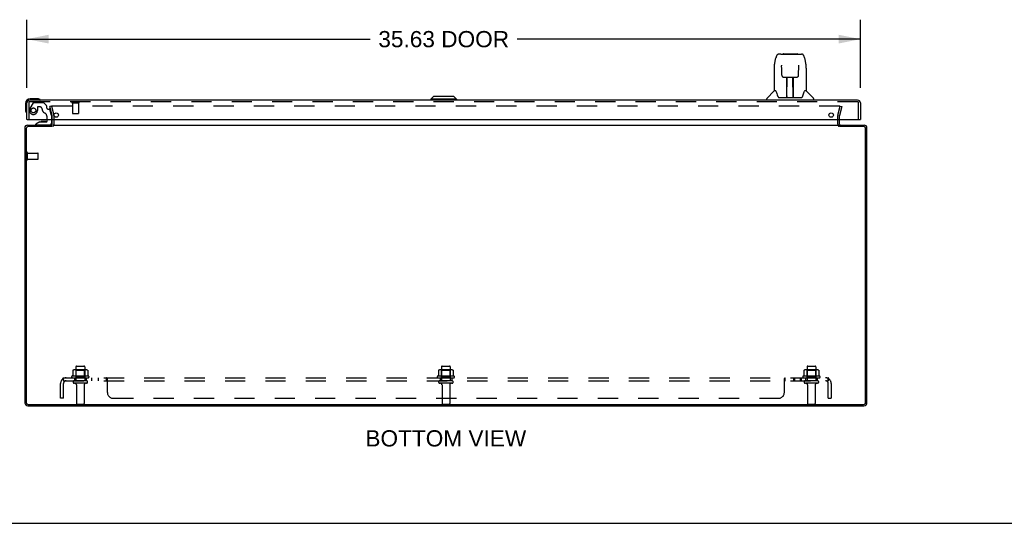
# Model space of a CAD drawing. Header units: inches. Extents: x 0 to 157, y 0 to 102.
# Tile 2 of 9: x 36 to 78, y 0 to 22. Entities that reach past the tile are written whole.
import ezdxf

# ---------------------------------------------------------------- set-up
doc = ezdxf.new("R2010")
doc.units = ezdxf.units.IN
doc.header["$LTSCALE"] = 8.630769
doc.header["$MEASUREMENT"] = 0
doc.linetypes.add('HIDDEN', pattern=[0.2, 0.1, -0.1])
doc.layers.get('0').update_dxf_attribs({"linetype": 'CONTINUOUS'})
for name, color, linetype in [('DEFAULT_2', 8, 'HIDDEN'), ('DIMENSIONS', 7, 'CONTINUOUS'), ('DOOR_ASSEMBLY', 7, 'CONTINUOUS'), ('SUBPANEL', 7, 'CONTINUOUS')]:
    doc.layers.add(name, color=color, linetype=linetype)
doc.styles.get("Standard").update_dxf_attribs({"font": 'arial.ttf'})
doc.dimstyles.new('DIMSTYLE_1', dxfattribs={"dimtxt": 0.692308, "dimasz": 0.923077, "dimexe": 0.09, "dimexo": 0.07, "dimgap": 0.0375, "dimtad": 0, "dimtih": 1, "dimtoh": 1, "dimzin": 4, "dimdsep": 46, "dimtxsty": 'Standard', "dimblk": '_FILLED', "dimblk1": '_FILLED', "dimblk2": '_FILLED', "dimcen": 0.09, "dimadec": 3, "dimazin": 1, "dimtfac": 1, "dimtdec": 3, "dimtofl": 0, "dimtmove": 0, "dimatfit": 3, "dimldrblk": '_FILLED', "dimfxl": 0, "dimtolj": 1, "dimtzin": 4, "dimarcsym": 0})

# ---------------------------------------------------------------- blocks, each defined once
blk = doc.blocks.new('_FILLED')
at = {"color": 0, "linetype": 'ByBlock'}
blk.add_solid([(0, 0), (-1, 0.2), (-1, -0.2)], dxfattribs=at)
blk = doc.blocks.new('*D5')
at = {"layer": 'DIMENSIONS', "color": 2, "linetype": 'Continuous'}
for p, q in [((36.685, 18.615), (36.685, 21.525)), ((72.31, 18.615), (72.31, 21.525)), ((36.685, 20.694), (51.359, 20.694)), ((72.31, 20.694), (57.636, 20.694))]:
    blk.add_line(p, q, dxfattribs=at)
at = {"layer": 'DIMENSIONS', "color": 2, "linetype": 'Continuous', "xscale": 0.9230769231, "yscale": 0.9230769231, "zscale": 0.9230769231, "rotation": 180}
blk.add_blockref('_FILLED', (36.685, 20.694), dxfattribs=at)
at = {"layer": 'DIMENSIONS', "color": 2, "linetype": 'Continuous', "xscale": 0.9230769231, "yscale": 0.9230769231, "zscale": 0.9230769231}
blk.add_blockref('_FILLED', (72.31, 20.694), dxfattribs=at)
at = {"layer": 'DIMENSIONS', "color": 2, "linetype": 'Continuous', "insert": (54.498, 21.04), "char_height": 0.6923, "width": 5.58479, "attachment_point": 2, "line_spacing_factor": 0.9}
blk.add_mtext('35.63 DOOR', dxfattribs=at)

msp = doc.modelspace()

# ---------------------------------------------------------------- linework, layer by layer
at = {"color": 3, "linetype": 'Continuous'}
for p, q in [((37.766, 17.06), (37.766, 17.261)), ((71.416, 17.06), (71.416, 17.261)), ((36.591, 16.901), (36.591, 5.154)), ((36.654, 16.875), (36.654, 5.161)), ((36.708, 17.018), (37.766, 17.018)), ((37.768, 16.955), (36.734, 16.955)), ((37.793, 17.018), (71.389, 17.018)), ((72.448, 16.955), (71.414, 16.955)), ((71.416, 17.018), (72.474, 17.018)), ((72.528, 5.161), (72.528, 16.875)), ((72.591, 5.154), (72.591, 16.901)), ((36.734, 5.081), (72.448, 5.081)), ((36.727, 5.018), (72.455, 5.018))]:
    msp.add_line(p, q, dxfattribs=at)
at = {"color": 7, "linetype": 'Continuous'}
for p, q in [((71.416, 16.955), (71.416, 17.018)), ((0, 0), (156.923, 0))]:
    msp.add_line(p, q, dxfattribs=at)
at = {"color": 3, "linetype": 'Continuous'}
for centre, radius, start, end in [((36.708, 16.901), 0.117, 90, 180), ((36.734, 16.875), 0.08, 90, 180), ((37.724, 17.06), 0.042, 270, 360), ((71.458, 17.06), 0.042, 180, 270), ((72.448, 16.875), 0.08, 0, 90), ((72.474, 16.901), 0.117, 0, 90), ((36.727, 5.154), 0.136, 180, 270), ((36.734, 5.161), 0.08, 180, 270), ((72.448, 5.161), 0.08, 270, 360), ((72.455, 5.154), 0.136, 270, 360)]:
    msp.add_arc(centre, radius, start, end, dxfattribs=at)
at = {"layer": 'DEFAULT_2', "color": 8, "linetype": 'HIDDEN'}
for p, q in [((37.734, 17.83), (37.662, 17.811)), ((37.765, 17.425), (37.662, 17.811)), ((37.734, 17.83), (37.837, 17.444)), ((71.416, 17.83), (37.766, 17.83)), ((71.344, 17.444), (71.448, 17.83)), ((71.52, 17.811), (71.417, 17.425)), ((71.448, 17.83), (71.52, 17.811)), ((37.766, 17.261), (37.766, 17.418)), ((37.841, 17.06), (37.841, 17.418)), ((71.341, 17.06), (71.341, 17.418)), ((71.416, 17.261), (71.416, 17.418)), ((36.666, 15.551), (36.666, 15.835)), ((36.709, 15.551), (36.709, 15.835)), ((36.709, 15.817), (37.156, 15.817)), ((37.166, 15.579), (37.166, 15.807)), ((36.709, 15.569), (37.156, 15.569)), ((38.647, 6.532), (38.647, 6.314)), ((39.221, 6.554), (38.71, 6.554)), ((38.782, 6.534), (38.762, 6.554)), ((38.778, 6.688), (38.778, 6.093)), ((38.782, 6.238), (38.782, 6.534)), ((39.149, 6.534), (38.782, 6.534)), ((38.808, 6.718), (39.123, 6.718)), ((39.149, 6.534), (39.169, 6.554)), ((39.149, 6.238), (39.149, 6.534)), ((39.153, 6.688), (39.153, 6.093)), ((39.285, 6.532), (39.285, 6.314)), ((54.272, 6.532), (54.272, 6.314)), ((54.846, 6.554), (54.335, 6.554)), ((54.407, 6.534), (54.387, 6.554)), ((54.403, 6.688), (54.403, 6.093)), ((54.774, 6.534), (54.407, 6.534)), ((54.407, 6.238), (54.407, 6.534)), ((54.433, 6.718), (54.748, 6.718)), ((54.774, 6.534), (54.794, 6.554)), ((54.774, 6.238), (54.774, 6.534)), ((54.778, 6.688), (54.778, 6.093)), ((54.91, 6.532), (54.91, 6.314)), ((69.897, 6.532), (69.897, 6.314)), ((70.471, 6.554), (69.96, 6.554)), ((70.032, 6.534), (70.012, 6.554)), ((70.028, 6.688), (70.028, 6.093)), ((70.399, 6.534), (70.032, 6.534)), ((70.032, 6.238), (70.032, 6.534)), ((70.058, 6.718), (70.373, 6.718)), ((70.399, 6.534), (70.419, 6.554)), ((70.399, 6.238), (70.399, 6.534)), ((70.403, 6.688), (70.403, 6.093)), ((70.535, 6.532), (70.535, 6.314)), ((39.322, 6.288), (38.61, 6.288)), ((38.632, 6.218), (39.3, 6.218)), ((39.223, 6.093), (38.708, 6.093)), ((39.223, 5.983), (38.708, 5.983)), ((38.782, 6.238), (38.762, 6.218)), ((39.149, 6.238), (38.782, 6.238)), ((38.801, 5.92), (38.801, 5.123)), ((39.131, 5.92), (39.131, 5.123)), ((39.149, 6.238), (39.169, 6.218)), ((54.947, 6.288), (54.235, 6.288)), ((54.257, 6.218), (54.925, 6.218)), ((54.848, 6.093), (54.333, 6.093)), ((54.848, 5.983), (54.333, 5.983)), ((54.407, 6.238), (54.387, 6.218)), ((54.774, 6.238), (54.407, 6.238)), ((54.426, 5.92), (54.426, 5.123)), ((54.756, 5.92), (54.756, 5.123)), ((54.774, 6.238), (54.794, 6.218)), ((70.572, 6.288), (69.86, 6.288)), ((69.882, 6.218), (70.55, 6.218)), ((70.473, 6.093), (69.958, 6.093)), ((70.473, 5.983), (69.958, 5.983)), ((70.032, 6.238), (70.012, 6.218)), ((70.399, 6.238), (70.032, 6.238)), ((70.051, 5.92), (70.051, 5.123)), ((70.381, 5.92), (70.381, 5.123)), ((70.399, 6.238), (70.419, 6.218)), ((38.831, 5.093), (39.101, 5.093)), ((54.456, 5.093), (54.726, 5.093)), ((70.081, 5.093), (70.351, 5.093))]:
    msp.add_line(p, q, dxfattribs=at)
for points in [[(37.766, 17.83), (37.764, 17.83), (37.762, 17.83), (37.76, 17.829), (37.758, 17.829), (37.756, 17.828), (37.754, 17.827), (37.753, 17.826), (37.751, 17.824), (37.75, 17.823), (37.749, 17.821), (37.748, 17.82), (37.747, 17.818), (37.746, 17.816), (37.746, 17.814), (37.746, 17.812), (37.746, 17.811)], [(37.746, 17.811), (37.746, 17.81), (37.746, 17.808), (37.746, 17.806)], [(71.434, 17.82), (71.433, 17.821), (71.432, 17.823), (71.431, 17.824), (71.429, 17.826), (71.428, 17.827), (71.426, 17.828), (71.424, 17.829), (71.422, 17.829), (71.42, 17.83), (71.418, 17.83), (71.416, 17.83)], [(71.434, 17.82), (71.435, 17.818), (71.435, 17.816), (71.436, 17.814), (71.436, 17.812), (71.436, 17.811)], [(71.436, 17.811), (71.436, 17.81), (71.436, 17.808), (71.436, 17.806)], [(38.647, 6.314), (38.647, 6.313), (38.647, 6.312), (38.646, 6.311), (38.646, 6.31), (38.646, 6.309), (38.645, 6.309), (38.645, 6.308), (38.645, 6.308), (38.644, 6.307), (38.644, 6.307), (38.644, 6.307), (38.643, 6.307), (38.643, 6.306), (38.643, 6.306), (38.642, 6.306), (38.642, 6.306), (38.642, 6.306), (38.642, 6.305)], [(38.653, 6.542), (38.651, 6.541), (38.65, 6.54), (38.649, 6.538), (38.648, 6.537), (38.647, 6.535), (38.647, 6.534), (38.647, 6.532)], [(39.279, 6.542), (39.28, 6.541), (39.282, 6.54), (39.283, 6.538), (39.284, 6.537), (39.284, 6.535), (39.285, 6.534), (39.285, 6.532)], [(39.29, 6.305), (39.29, 6.306), (39.29, 6.306), (39.289, 6.306), (39.289, 6.306), (39.289, 6.306), (39.288, 6.307), (39.288, 6.307), (39.288, 6.307), (39.287, 6.307), (39.287, 6.308), (39.287, 6.308), (39.286, 6.309), (39.286, 6.309), (39.286, 6.31), (39.285, 6.311), (39.285, 6.312), (39.285, 6.313), (39.285, 6.314)], [(54.272, 6.314), (54.272, 6.313), (54.272, 6.312), (54.271, 6.311), (54.271, 6.31), (54.271, 6.309), (54.27, 6.309), (54.27, 6.308), (54.27, 6.308), (54.269, 6.307), (54.269, 6.307), (54.269, 6.307), (54.268, 6.307), (54.268, 6.306), (54.268, 6.306), (54.267, 6.306), (54.267, 6.306), (54.267, 6.306), (54.267, 6.305)], [(54.278, 6.542), (54.276, 6.541), (54.275, 6.54), (54.274, 6.538), (54.273, 6.537), (54.272, 6.535), (54.272, 6.534), (54.272, 6.532)], [(54.904, 6.542), (54.905, 6.541), (54.907, 6.54), (54.908, 6.538), (54.909, 6.537), (54.909, 6.535), (54.91, 6.534), (54.91, 6.532)], [(54.915, 6.305), (54.915, 6.306), (54.915, 6.306), (54.914, 6.306), (54.914, 6.306), (54.914, 6.306), (54.913, 6.307), (54.913, 6.307), (54.913, 6.307), (54.912, 6.307), (54.912, 6.308), (54.912, 6.308), (54.911, 6.309), (54.911, 6.309), (54.911, 6.31), (54.91, 6.311), (54.91, 6.312), (54.91, 6.313), (54.91, 6.314)], [(69.897, 6.314), (69.897, 6.313), (69.897, 6.312), (69.896, 6.311), (69.896, 6.31), (69.896, 6.309), (69.895, 6.309), (69.895, 6.308), (69.895, 6.308), (69.894, 6.307), (69.894, 6.307), (69.894, 6.307), (69.893, 6.307), (69.893, 6.306), (69.893, 6.306), (69.892, 6.306), (69.892, 6.306), (69.892, 6.306), (69.892, 6.305)], [(69.903, 6.542), (69.901, 6.541), (69.9, 6.54), (69.899, 6.538), (69.898, 6.537), (69.897, 6.535), (69.897, 6.534), (69.897, 6.532)], [(70.529, 6.542), (70.53, 6.541), (70.532, 6.54), (70.533, 6.538), (70.534, 6.537), (70.534, 6.535), (70.535, 6.534), (70.535, 6.532)], [(70.54, 6.305), (70.54, 6.306), (70.54, 6.306), (70.539, 6.306), (70.539, 6.306), (70.539, 6.306), (70.538, 6.307), (70.538, 6.307), (70.538, 6.307), (70.537, 6.307), (70.537, 6.308), (70.537, 6.308), (70.536, 6.309), (70.536, 6.309), (70.536, 6.31), (70.535, 6.311), (70.535, 6.312), (70.535, 6.313), (70.535, 6.314)]]:
    msp.add_lwpolyline(points, dxfattribs=at)
for centre, radius, start, end in [((37.741, 17.418), 0.025, 0, 15), ((37.741, 17.418), 0.1, 0, 15), ((71.441, 17.418), 0.1, 165, 180), ((71.441, 17.418), 0.025, 165, 180), ((37.724, 17.06), 0.117, 303.0998, 360), ((71.458, 17.06), 0.117, 180, 236.9002), ((36.687, 15.835), 0.0215, 360, 180), ((37.156, 15.807), 0.01, 360, 90), ((37.156, 15.579), 0.01, 270, 0), ((36.687, 15.551), 0.0215, 180, 0), ((38.71, 6.413), 0.141, 90, 113.95), ((38.808, 6.688), 0.03, 90, 180), ((39.123, 6.688), 0.03, 0, 90), ((39.221, 6.413), 0.141, 66.05, 90), ((54.335, 6.413), 0.141, 90, 113.95), ((54.433, 6.688), 0.03, 90, 180), ((54.748, 6.688), 0.03, 0, 90), ((54.846, 6.413), 0.141, 66.05, 90), ((69.96, 6.413), 0.141, 90, 113.95), ((70.058, 6.688), 0.03, 90, 180), ((70.373, 6.688), 0.03, 0, 90), ((70.471, 6.413), 0.141, 66.05, 90), ((38.632, 6.256), 0.0384, 124.4497, 270), ((38.966, 5.688), 0.698, 117.6814, 120.6631), ((38.708, 6.038), 0.055, 90, 270), ((38.738, 5.92), 0.0625, 0, 90), ((39.193, 5.92), 0.0625, 90, 180), ((39.223, 6.038), 0.055, 270, 90), ((38.966, 5.688), 0.698, 59.3369, 62.3186), ((39.3, 6.256), 0.0384, 270, 55.5503), ((54.257, 6.256), 0.0384, 124.4497, 270), ((54.591, 5.688), 0.698, 117.6814, 120.6631), ((54.333, 6.038), 0.055, 90, 270), ((54.363, 5.92), 0.0625, 0, 90), ((54.818, 5.92), 0.0625, 90, 180), ((54.848, 6.038), 0.055, 270, 90), ((54.591, 5.688), 0.698, 59.3369, 62.3186), ((54.925, 6.256), 0.0384, 270, 55.5503), ((69.882, 6.256), 0.0384, 124.4497, 270), ((70.216, 5.688), 0.698, 117.6814, 120.6631), ((69.958, 6.038), 0.055, 90, 270), ((69.988, 5.92), 0.0625, 0, 90), ((70.443, 5.92), 0.0625, 90, 180), ((70.473, 6.038), 0.055, 270, 90), ((70.216, 5.688), 0.698, 59.3369, 62.3186), ((70.55, 6.256), 0.0384, 270, 55.5503), ((38.831, 5.123), 0.03, 180, 270), ((39.101, 5.123), 0.03, 270, 360), ((54.456, 5.123), 0.03, 180, 270), ((54.726, 5.123), 0.03, 270, 360), ((70.081, 5.123), 0.03, 180, 270), ((70.351, 5.123), 0.03, 270, 360)]:
    msp.add_arc(centre, radius, start, end, dxfattribs=at)
at = {"layer": 'DOOR_ASSEMBLY', "color": 7, "linetype": 'Continuous'}
for p, q in [((68.637, 19.594), (68.702, 19.9)), ((68.906, 20.054), (68.825, 20.054)), ((68.907, 20.054), (69.795, 20.054)), ((68.912, 20.054), (68.911, 20.054)), ((69.017, 20.066), (69.604, 20.066)), ((69.919, 19.9), (69.984, 19.594)), ((68.621, 19.451), (68.621, 18.479)), ((68.944, 19.542), (68.924, 19.542)), ((68.943, 19.578), (68.943, 19.575)), ((68.943, 19.575), (68.943, 19.571)), ((68.943, 19.571), (68.943, 19.566)), ((68.943, 19.566), (68.944, 19.557)), ((68.946, 19.431), (68.944, 19.557)), ((68.951, 19.148), (68.946, 19.431)), ((69.67, 19.148), (69.677, 19.56)), ((69.677, 19.571), (69.678, 19.575)), ((69.677, 19.566), (69.677, 19.571)), ((69.677, 19.56), (69.677, 19.566)), ((69.696, 19.542), (69.677, 19.542)), ((69.99, 19.563), (69.984, 19.594)), ((69.999, 19.451), (69.999, 18.479)), ((69.023, 19.07), (69.03, 19.07)), ((69.031, 19.07), (69.151, 19.07)), ((69.161, 18.224), (69.176, 19.071)), ((69.169, 18.655), (69.169, 19.07)), ((69.175, 19.007), (69.169, 19.007)), ((69.187, 19.071), (69.433, 19.071)), ((69.436, 18.204), (69.421, 19.071)), ((69.422, 19.007), (69.452, 19.007)), ((69.425, 19.071), (69.425, 19.007)), ((69.452, 18.204), (69.452, 19.07)), ((69.47, 19.07), (69.59, 19.07)), ((69.172, 18.846), (69.169, 18.846)), ((69.172, 18.834), (69.169, 18.834)), ((69.452, 18.846), (69.425, 18.846)), ((69.452, 18.834), (69.425, 18.834)), ((69.429, 18.605), (69.452, 18.605)), ((69.452, 18.601), (69.429, 18.601)), ((37.115, 18.146), (36.825, 18.146)), ((37.153, 18.143), (37.115, 18.146)), ((54.065, 18.243), (53.947, 18.125)), ((53.947, 18.125), (53.947, 18.086)), ((55.049, 18.125), (53.947, 18.125)), ((54.931, 18.243), (54.065, 18.243)), ((54.931, 18.243), (55.049, 18.125)), ((55.049, 18.125), (55.049, 18.086)), ((68.306, 18.086), (68.306, 18.148)), ((68.616, 18.474), (68.318, 18.176)), ((68.694, 18.479), (68.621, 18.479)), ((68.691, 18.479), (68.697, 18.47)), ((68.757, 18.315), (68.772, 18.267)), ((68.772, 18.267), (68.774, 18.26)), ((68.789, 18.227), (68.795, 18.22)), ((68.825, 18.204), (69.796, 18.204)), ((69.162, 18.276), (69.162, 18.25)), ((69.169, 18.204), (69.169, 18.208)), ((69.436, 18.25), (69.435, 18.276)), ((69.846, 18.259), (69.849, 18.267)), ((69.924, 18.469), (69.929, 18.478)), ((69.999, 18.479), (69.926, 18.479)), ((70.005, 18.474), (70.303, 18.176)), ((70.314, 18.086), (70.314, 18.148)), ((36.625, 17.946), (36.625, 17.656)), ((36.625, 17.656), (36.628, 17.618)), ((36.7, 17.261), (36.685, 17.261)), ((37.543, 17.187), (37.543, 17.261)), ((37.728, 17.261), (37.728, 17.097)), ((72.295, 17.261), (72.31, 17.261)), ((37.235, 17.156), (37.059, 17.057)), ((37.059, 17.018), (37.059, 17.057)), ((37.235, 17.156), (37.512, 17.156)), ((37.394, 17.172), (37.324, 17.172)), ((37.464, 17.172), (37.394, 17.172))]:
    msp.add_line(p, q, dxfattribs=at)
at = {"layer": 'DOOR_ASSEMBLY', "color": 3, "linetype": 'Continuous'}
for p, q in [((36.685, 17.261), (36.685, 17.969)), ((72.193, 18.086), (36.802, 18.086)), ((72.31, 17.969), (72.31, 17.261)), ((36.7, 17.261), (72.295, 17.261))]:
    msp.add_line(p, q, dxfattribs=at)
at = {"layer": 'DOOR_ASSEMBLY', "color": 8, "linetype": 'HIDDEN'}
for p, q in [((36.76, 17.969), (36.76, 17.261)), ((72.193, 18.011), (36.802, 18.011)), ((36.946, 17.967), (36.811, 17.734)), ((36.972, 17.982), (37.384, 17.982)), ((37.132, 17.781), (37.132, 17.648)), ((37.242, 17.797), (37.148, 17.797)), ((37.521, 17.858), (37.405, 17.973)), ((37.526, 17.844), (37.526, 17.766)), ((37.585, 17.707), (37.63, 17.707)), ((37.728, 17.428), (37.66, 17.684)), ((38.618, 17.968), (38.902, 17.968)), ((38.636, 17.968), (38.636, 17.521)), ((38.884, 17.968), (38.884, 17.521)), ((72.235, 17.261), (72.235, 17.969)), ((37.543, 17.261), (37.543, 17.371)), ((37.728, 17.428), (37.728, 17.261)), ((38.646, 17.511), (38.874, 17.511)), ((37.649, 17.018), (37.059, 17.018))]:
    msp.add_line(p, q, dxfattribs=at)
at = {"layer": 'DOOR_ASSEMBLY', "color": 7, "linetype": 'Continuous'}
for points in [[(68.825, 20.054), (68.822, 20.054), (68.806, 20.052), (68.791, 20.048), (68.778, 20.041), (68.765, 20.032), (68.754, 20.022), (68.745, 20.011), (68.737, 19.999), (68.729, 19.985), (68.723, 19.971), (68.716, 19.954), (68.71, 19.936), (68.705, 19.915), (68.702, 19.9)], [(69.896, 19.977), (69.889, 19.989), (69.883, 20.001), (69.875, 20.011), (69.867, 20.021), (69.858, 20.03), (69.847, 20.038), (69.836, 20.045), (69.823, 20.05), (69.81, 20.053), (69.795, 20.054)], [(69.919, 19.9), (69.916, 19.912), (69.912, 19.931), (69.907, 19.948), (69.901, 19.963), (69.896, 19.977)], [(68.637, 19.594), (68.631, 19.562), (68.625, 19.52), (68.622, 19.478), (68.621, 19.451)], [(68.943, 19.583), (68.943, 19.583), (68.943, 19.583), (68.943, 19.583), (68.943, 19.582), (68.943, 19.581), (68.943, 19.58), (68.943, 19.578)], [(69.678, 19.575), (69.678, 19.579), (69.678, 19.58), (69.678, 19.581), (69.678, 19.582), (69.678, 19.583), (69.678, 19.583)], [(69.999, 19.451), (69.999, 19.479), (69.996, 19.521), (69.99, 19.563)], [(68.951, 19.148), (68.952, 19.136), (68.955, 19.123), (68.961, 19.111), (68.968, 19.1), (68.977, 19.09), (68.987, 19.083), (68.999, 19.077), (69.011, 19.072), (69.023, 19.07)], [(69.151, 19.07), (69.154, 19.07), (69.163, 19.07), (69.172, 19.071)], [(69.172, 19.071), (69.181, 19.071), (69.187, 19.071)], [(69.433, 19.071), (69.442, 19.071), (69.45, 19.071)], [(69.45, 19.071), (69.459, 19.07), (69.467, 19.07), (69.469, 19.07)], [(69.591, 19.07), (69.599, 19.07), (69.612, 19.073), (69.623, 19.077), (69.635, 19.083), (69.645, 19.091), (69.654, 19.101), (69.661, 19.112), (69.666, 19.124), (69.669, 19.137), (69.67, 19.148)], [(68.697, 18.47), (68.71, 18.442), (68.725, 18.406), (68.741, 18.364), (68.757, 18.315)], [(68.774, 18.26), (68.779, 18.247), (68.784, 18.236), (68.789, 18.227)], [(68.795, 18.22), (68.8, 18.214), (68.807, 18.209), (68.815, 18.205), (68.822, 18.204), (68.824, 18.204)], [(69.796, 18.204), (69.798, 18.204), (69.806, 18.205), (69.813, 18.208), (69.82, 18.213)], [(69.82, 18.213), (69.826, 18.219), (69.831, 18.227)], [(69.831, 18.227), (69.836, 18.236), (69.841, 18.246), (69.846, 18.259)], [(69.849, 18.267), (69.863, 18.313), (69.879, 18.362), (69.895, 18.404), (69.91, 18.441), (69.924, 18.469)]]:
    msp.add_lwpolyline(points, dxfattribs=at)
at = {"layer": 'DOOR_ASSEMBLY', "color": 8, "linetype": 'HIDDEN'}
msp.add_circle((36.96, 17.648), 0.103, dxfattribs=at)
at = {"layer": 'DOOR_ASSEMBLY', "color": 3, "linetype": 'Continuous'}
for centre in [(37.935, 17.449), (71.06, 17.449)]:
    msp.add_circle(centre, 0.094, dxfattribs=at)
at = {"layer": 'DOOR_ASSEMBLY', "color": 7, "linetype": 'Continuous'}
for centre, radius, start, end in [((69.017, 20.046), 0.0197, 90, 156.393), ((69.604, 20.046), 0.0197, 23.607, 90), ((36.825, 17.946), 0.2, 90, 180), ((37.115, 17.896), 0.25, 59.1101, 90), ((37.235, 18.101), 0.015, 270, 353.6204), ((37.235, 18.097), 0.015, 6.3796, 59.1101), ((68.346, 18.148), 0.0394, 135, 180), ((68.63, 18.46), 0.0197, 97.5, 135), ((69.181, 18.224), 0.0197, 179, 270), ((69.181, 18.224), 0.0197, 260.739, 269.9232), ((69.416, 18.224), 0.0197, 270, 1), ((69.416, 18.224), 0.0197, 270.0771, 272.6469), ((69.991, 18.46), 0.0197, 45, 82.5), ((70.275, 18.148), 0.0394, 0, 45), ((36.875, 17.656), 0.25, 180, 210.8899), ((36.674, 17.536), 0.015, 210.8899, 263.6204), ((36.67, 17.536), 0.015, 276.3796, 360), ((37.324, 17.082), 0.09, 90, 125.1877), ((37.464, 17.082), 0.09, 55.0768, 90), ((37.512, 17.187), 0.031, 270, 360), ((37.649, 17.097), 0.079, 270, 360)]:
    msp.add_arc(centre, radius, start, end, dxfattribs=at)
at = {"layer": 'DOOR_ASSEMBLY', "color": 3, "linetype": 'Continuous'}
for centre, start, end in [((36.802, 17.969), 90, 180), ((72.193, 17.969), 0, 90)]:
    msp.add_arc(centre, 0.117, start, end, dxfattribs=at)
at = {"layer": 'DOOR_ASSEMBLY', "color": 8, "linetype": 'HIDDEN'}
for centre, radius, start, end in [((36.802, 17.969), 0.042, 90, 180), ((36.96, 17.648), 0.172, 150, 360), ((36.972, 17.952), 0.03, 90, 150), ((37.148, 17.781), 0.016, 90, 180), ((37.242, 17.707), 0.09, 0, 90), ((37.517, 17.707), 0.185, 180, 244.2582), ((37.384, 17.952), 0.03, 45, 90), ((37.506, 17.844), 0.02, 0, 45), ((37.585, 17.766), 0.059, 180, 270), ((37.63, 17.676), 0.031, 15, 90), ((38.618, 17.989), 0.0215, 90, 270), ((38.902, 17.989), 0.0215, 270, 90), ((72.193, 17.969), 0.042, 0, 90), ((37.355, 17.371), 0.188, 0, 64.2582), ((38.646, 17.521), 0.01, 180, 270), ((38.874, 17.521), 0.01, 270, 360)]:
    msp.add_arc(centre, radius, start, end, dxfattribs=at)
at = {"layer": 'DOOR_ASSEMBLY', "color": 7, "linetype": 'Continuous'}
for centre, start_param, end_param in [((69.161, 18.243), -2.940151, -2.835574), ((69.436, 18.243), -3.447611, -3.141593)]:
    msp.add_ellipse(centre, major_axis=(0, 0.0394), ratio=1, start_param=start_param, end_param=end_param, dxfattribs=at)
at = {"layer": 'SUBPANEL', "color": 8, "linetype": 'HIDDEN'}
for p, q in [((38.122, 5.343), (38.122, 5.981)), ((38.209, 6.164), (38.288, 6.067)), ((38.247, 6.093), (38.247, 6.218)), ((38.247, 6.218), (70.935, 6.218)), ((38.247, 6.093), (70.935, 6.093)), ((38.247, 5.343), (38.247, 5.981)), ((38.716, 6.218), (38.716, 6.093)), ((39.216, 6.218), (39.216, 6.093)), ((39.444, 6.218), (39.444, 6.093)), ((39.725, 6.218), (39.725, 6.093)), ((40.087, 6.093), (40.087, 6.218)), ((40.088, 6.093), (40.087, 6.093)), ((40.099, 6.083), (40.097, 6.085)), ((40.1, 6.082), (40.099, 6.083)), ((40.101, 6.08), (40.1, 6.082)), ((40.112, 6.182), (40.108, 6.192)), ((40.112, 6.068), (40.11, 6.069)), ((40.122, 6.067), (40.12, 6.067)), ((40.122, 5.593), (40.122, 6.164)), ((54.341, 6.218), (54.341, 6.093)), ((54.841, 6.218), (54.841, 6.093)), ((69.06, 6.164), (69.061, 6.166)), ((69.06, 5.593), (69.06, 6.164)), ((69.066, 6.067), (69.067, 6.067)), ((69.074, 6.192), (69.075, 6.195)), ((69.084, 6.212), (69.086, 6.214)), ((69.094, 6.218), (69.095, 6.218)), ((69.095, 6.093), (69.095, 6.218)), ((69.457, 6.218), (69.457, 6.093)), ((69.495, 6.218), (69.495, 6.093)), ((69.738, 6.218), (69.738, 6.093)), ((69.776, 6.218), (69.776, 6.093)), ((69.966, 6.218), (69.966, 6.093)), ((70.466, 6.218), (70.466, 6.093)), ((70.973, 6.164), (70.894, 6.067)), ((70.929, 6.128), (70.928, 6.126)), ((70.93, 6.131), (70.929, 6.129)), ((70.929, 6.129), (70.929, 6.128)), ((70.935, 6.093), (70.935, 6.218)), ((70.935, 5.343), (70.935, 5.981)), ((71.06, 5.981), (71.06, 5.343)), ((38.247, 5.343), (38.122, 5.343)), ((40.372, 5.343), (68.81, 5.343)), ((70.935, 5.343), (71.06, 5.343))]:
    msp.add_line(p, q, dxfattribs=at)
for points in [[(38.209, 6.164), (38.211, 6.166), (38.212, 6.168), (38.214, 6.17), (38.216, 6.173), (38.218, 6.176), (38.22, 6.179), (38.221, 6.182), (38.223, 6.185), (38.224, 6.189)], [(38.224, 6.189), (38.227, 6.195), (38.228, 6.199), (38.23, 6.201), (38.231, 6.204), (38.233, 6.207), (38.234, 6.209), (38.236, 6.212), (38.238, 6.214), (38.239, 6.215), (38.241, 6.216), (38.243, 6.217), (38.244, 6.217), (38.246, 6.218), (38.247, 6.218)], [(38.27, 6.089), (38.27, 6.089), (38.27, 6.089), (38.27, 6.089), (38.27, 6.089), (38.27, 6.089), (38.269, 6.09), (38.269, 6.09), (38.269, 6.091), (38.269, 6.091), (38.268, 6.092), (38.268, 6.092), (38.268, 6.093), (38.267, 6.093), (38.267, 6.094), (38.267, 6.095), (38.266, 6.095), (38.266, 6.096), (38.266, 6.097), (38.265, 6.097), (38.265, 6.098), (38.264, 6.099), (38.264, 6.099), (38.264, 6.1), (38.263, 6.101), (38.263, 6.102), (38.263, 6.102), (38.262, 6.103), (38.262, 6.104), (38.262, 6.105), (38.261, 6.106), (38.261, 6.106), (38.261, 6.107), (38.26, 6.108), (38.26, 6.109), (38.259, 6.11), (38.259, 6.111), (38.259, 6.111), (38.258, 6.112), (38.258, 6.113), (38.258, 6.114), (38.257, 6.115), (38.257, 6.116), (38.257, 6.117), (38.256, 6.118), (38.256, 6.119), (38.256, 6.12), (38.255, 6.121), (38.255, 6.122), (38.255, 6.122), (38.254, 6.123), (38.254, 6.124), (38.253, 6.125), (38.253, 6.126), (38.253, 6.127), (38.253, 6.129), (38.252, 6.13), (38.252, 6.131), (38.252, 6.132), (38.251, 6.133), (38.251, 6.134), (38.251, 6.135), (38.25, 6.136), (38.25, 6.137), (38.25, 6.138), (38.25, 6.139), (38.249, 6.14), (38.249, 6.141), (38.249, 6.142), (38.249, 6.143), (38.248, 6.144), (38.248, 6.145), (38.248, 6.146), (38.248, 6.147), (38.248, 6.147), (38.248, 6.148), (38.247, 6.149), (38.247, 6.15), (38.247, 6.151), (38.247, 6.151), (38.247, 6.152), (38.247, 6.152), (38.247, 6.152)], [(38.247, 6.152), (38.247, 6.152), (38.247, 6.152), (38.247, 6.152), (38.247, 6.152), (38.247, 6.152), (38.247, 6.152), (38.247, 6.152), (38.247, 6.151), (38.247, 6.151), (38.247, 6.15), (38.247, 6.15), (38.247, 6.149)], [(38.275, 6.075), (38.271, 6.078), (38.269, 6.08), (38.267, 6.082), (38.265, 6.083), (38.263, 6.085), (38.261, 6.087), (38.258, 6.089), (38.256, 6.09), (38.254, 6.091), (38.252, 6.092), (38.25, 6.092), (38.249, 6.093), (38.247, 6.093)], [(38.267, 6.093), (38.267, 6.092), (38.268, 6.092), (38.268, 6.091), (38.268, 6.091), (38.269, 6.091), (38.269, 6.09), (38.269, 6.09), (38.27, 6.089), (38.27, 6.089), (38.27, 6.089), (38.27, 6.089), (38.27, 6.089), (38.27, 6.089)], [(38.288, 6.067), (38.287, 6.067), (38.287, 6.067), (38.286, 6.067), (38.285, 6.067), (38.284, 6.067), (38.283, 6.068), (38.282, 6.068), (38.281, 6.069), (38.279, 6.071), (38.278, 6.072), (38.276, 6.073), (38.275, 6.075)], [(40.101, 6.207), (40.099, 6.209), (40.097, 6.212), (40.096, 6.214), (40.094, 6.215), (40.092, 6.216), (40.091, 6.217), (40.089, 6.217), (40.088, 6.218), (40.087, 6.218)], [(40.108, 6.192), (40.107, 6.195), (40.105, 6.199), (40.104, 6.201), (40.102, 6.204), (40.101, 6.207), (40.099, 6.209), (40.097, 6.212), (40.096, 6.214), (40.094, 6.215), (40.092, 6.216), (40.091, 6.217), (40.089, 6.217), (40.088, 6.218), (40.087, 6.218)], [(40.096, 6.087), (40.095, 6.089), (40.093, 6.09), (40.092, 6.091), (40.091, 6.092), (40.089, 6.092), (40.088, 6.093), (40.087, 6.093)], [(40.097, 6.085), (40.096, 6.087), (40.095, 6.089), (40.093, 6.09), (40.092, 6.091), (40.091, 6.092), (40.089, 6.092)], [(40.109, 6.071), (40.107, 6.072), (40.106, 6.073), (40.105, 6.075), (40.104, 6.076), (40.102, 6.078), (40.101, 6.08)], [(40.122, 6.067), (40.12, 6.067), (40.119, 6.067), (40.117, 6.067), (40.116, 6.067), (40.114, 6.067), (40.113, 6.068), (40.112, 6.068), (40.11, 6.069), (40.109, 6.071), (40.107, 6.072), (40.106, 6.073), (40.105, 6.075)], [(40.116, 6.173), (40.115, 6.176), (40.114, 6.179), (40.112, 6.182)], [(40.119, 6.067), (40.117, 6.067), (40.116, 6.067), (40.114, 6.067), (40.113, 6.068)], [(40.122, 6.164), (40.121, 6.166), (40.119, 6.168), (40.118, 6.17), (40.116, 6.173)], [(69.06, 6.067), (69.061, 6.067), (69.063, 6.067), (69.064, 6.067), (69.066, 6.067), (69.067, 6.067), (69.069, 6.068), (69.07, 6.068), (69.071, 6.069), (69.073, 6.071), (69.074, 6.072), (69.076, 6.073), (69.077, 6.075), (69.078, 6.076)], [(69.06, 6.067), (69.061, 6.067), (69.063, 6.067), (69.064, 6.067)], [(69.061, 6.166), (69.062, 6.168), (69.064, 6.17), (69.065, 6.173)], [(69.065, 6.173), (69.067, 6.176), (69.068, 6.179), (69.07, 6.182), (69.074, 6.192)], [(69.069, 6.068), (69.07, 6.068), (69.071, 6.069), (69.073, 6.071), (69.074, 6.072), (69.076, 6.073)], [(69.075, 6.195), (69.077, 6.199), (69.078, 6.201)], [(69.078, 6.201), (69.079, 6.204), (69.081, 6.207), (69.083, 6.209)], [(69.078, 6.076), (69.079, 6.078), (69.08, 6.08), (69.082, 6.082), (69.083, 6.083), (69.084, 6.085), (69.086, 6.087), (69.087, 6.089), (69.088, 6.09), (69.09, 6.091), (69.091, 6.092)], [(69.081, 6.207), (69.083, 6.209), (69.084, 6.212), (69.086, 6.214), (69.088, 6.215), (69.089, 6.216), (69.091, 6.217), (69.092, 6.217), (69.094, 6.218), (69.095, 6.218)], [(69.086, 6.087), (69.087, 6.089), (69.088, 6.09), (69.09, 6.091), (69.091, 6.092), (69.092, 6.092), (69.094, 6.093), (69.095, 6.093)], [(69.092, 6.092), (69.094, 6.093), (69.095, 6.093)], [(70.894, 6.067), (70.894, 6.067), (70.895, 6.067), (70.896, 6.067), (70.897, 6.067), (70.898, 6.067), (70.899, 6.068), (70.9, 6.068), (70.901, 6.069), (70.902, 6.071), (70.904, 6.072), (70.906, 6.073), (70.907, 6.075), (70.911, 6.078)], [(70.911, 6.078), (70.913, 6.08), (70.915, 6.082), (70.917, 6.083), (70.919, 6.085), (70.921, 6.087), (70.923, 6.089), (70.926, 6.09), (70.928, 6.091), (70.93, 6.092), (70.931, 6.092), (70.933, 6.093), (70.935, 6.093)], [(70.928, 6.126), (70.928, 6.124), (70.928, 6.124), (70.927, 6.123), (70.927, 6.122), (70.927, 6.121), (70.926, 6.12), (70.926, 6.119), (70.926, 6.118), (70.925, 6.117), (70.925, 6.116), (70.925, 6.115), (70.924, 6.114), (70.924, 6.113), (70.923, 6.112), (70.923, 6.111), (70.923, 6.11), (70.922, 6.109), (70.922, 6.108), (70.921, 6.107), (70.921, 6.106), (70.92, 6.105), (70.92, 6.104), (70.92, 6.104), (70.919, 6.103), (70.919, 6.102), (70.918, 6.101), (70.918, 6.1), (70.918, 6.099), (70.917, 6.098), (70.917, 6.098), (70.916, 6.097), (70.916, 6.096), (70.916, 6.095), (70.915, 6.095), (70.915, 6.094), (70.914, 6.093), (70.914, 6.093), (70.914, 6.092), (70.913, 6.092), (70.913, 6.091), (70.913, 6.091), (70.912, 6.09), (70.912, 6.09), (70.912, 6.089), (70.912, 6.089), (70.912, 6.089)], [(70.912, 6.089), (70.912, 6.089), (70.912, 6.089), (70.912, 6.089), (70.912, 6.089), (70.912, 6.089), (70.912, 6.09), (70.912, 6.09), (70.913, 6.09), (70.913, 6.091), (70.913, 6.091), (70.914, 6.092), (70.914, 6.092), (70.914, 6.092)], [(70.935, 6.152), (70.935, 6.152), (70.935, 6.152), (70.935, 6.152), (70.935, 6.152), (70.935, 6.152), (70.935, 6.151), (70.935, 6.151), (70.934, 6.151), (70.934, 6.15), (70.934, 6.15), (70.934, 6.149), (70.934, 6.149), (70.934, 6.148), (70.934, 6.147), (70.934, 6.147), (70.934, 6.146), (70.934, 6.146), (70.933, 6.145), (70.933, 6.144), (70.933, 6.144), (70.933, 6.143), (70.933, 6.142), (70.933, 6.142), (70.933, 6.141), (70.932, 6.14), (70.932, 6.14), (70.932, 6.139), (70.932, 6.138), (70.932, 6.137), (70.932, 6.137), (70.931, 6.136), (70.931, 6.135), (70.931, 6.134), (70.931, 6.133), (70.93, 6.133), (70.93, 6.132), (70.93, 6.131)], [(70.955, 6.195), (70.953, 6.199), (70.952, 6.202), (70.95, 6.205), (70.949, 6.208), (70.947, 6.21), (70.945, 6.213), (70.943, 6.214), (70.941, 6.216), (70.939, 6.217), (70.938, 6.217), (70.936, 6.218), (70.935, 6.218)], [(70.935, 6.149), (70.935, 6.15), (70.935, 6.15), (70.935, 6.151), (70.935, 6.151), (70.935, 6.152), (70.935, 6.152), (70.935, 6.152), (70.935, 6.152), (70.935, 6.152)], [(70.973, 6.164), (70.971, 6.166), (70.969, 6.168), (70.967, 6.171), (70.965, 6.174), (70.963, 6.177), (70.961, 6.181), (70.96, 6.184), (70.958, 6.188), (70.955, 6.195)]]:
    msp.add_lwpolyline(points, dxfattribs=at)
for centre, radius, start, end in [((38.359, 5.981), 0.237, 90, 180), ((38.359, 5.981), 0.112, 90, 180), ((70.823, 5.981), 0.237, 0, 90), ((70.823, 5.981), 0.112, 0, 90), ((40.372, 5.593), 0.25, 180, 270), ((68.81, 5.593), 0.25, 270, 360)]:
    msp.add_arc(centre, radius, start, end, dxfattribs=at)

# ---------------------------------------------------------------- texts
at = {"layer": 'DIMENSIONS', "color": 2, "linetype": 'Continuous', "insert": (54.589, 3.977), "char_height": 0.69231, "width": 6.86131, "attachment_point": 2, "line_spacing_factor": 0.9}
msp.add_mtext('BOTTOM VIEW', dxfattribs=at)

# ---------------------------------------------------------------- dimensions: what is measured, and where the dimension line sits
at = {"layer": 'DIMENSIONS', "color": 2, "linetype": 'Continuous'}
dim = msp.add_linear_dim(base=(72.310359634, 20.693809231), p1=(36.685359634, 18.544880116), p2=(72.310359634, 18.544880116), text='<> DOOR', dimstyle='DIMSTYLE_1', dxfattribs=at)
dim.commit()
dim.dimension.update_dxf_attribs({"geometry": '*D5', "text_midpoint": (54.497859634, 20.693809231), "dimtype": 160})

doc.saveas('drawing.dxf')
